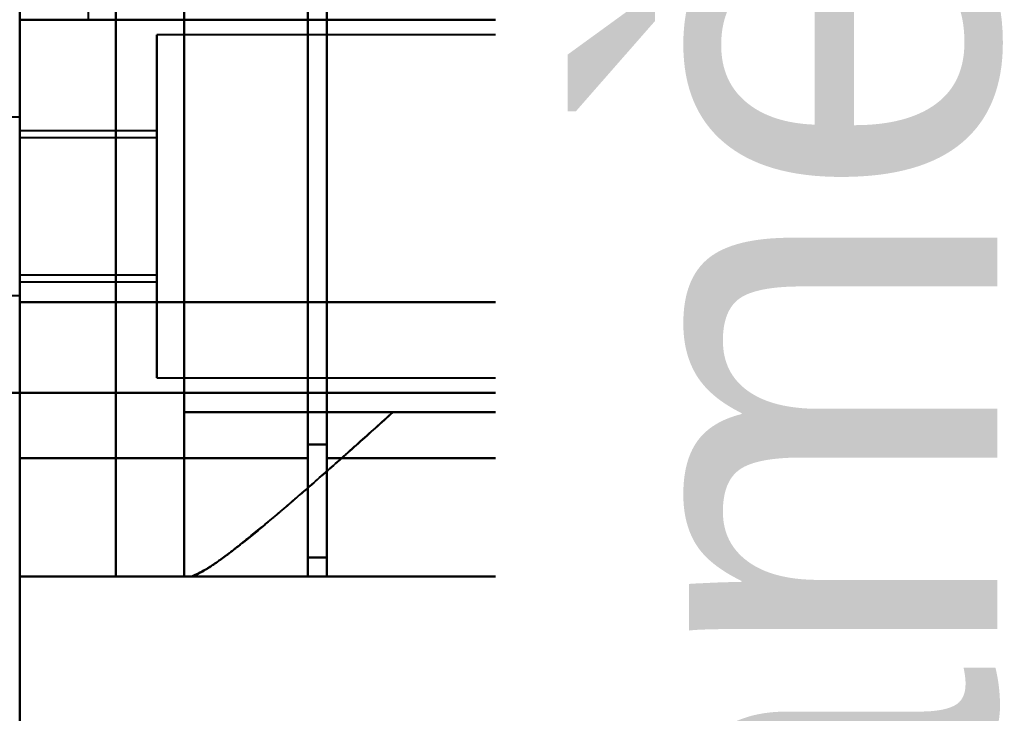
# Model space of a CAD drawing. Header units: millimetres. Extents: x -1352 to 2139, y -120 to 1046.
# Tile 69 of 77: x 585 to 621, y 799 to 824. Entities that reach past the tile are written whole.
import ezdxf

# ---------------------------------------------------------------- set-up
doc = ezdxf.new("R2010")
doc.units = ezdxf.units.MM
doc.layers.add('G-IMPT', color=8, linetype='Continuous', lineweight=40)
doc.styles.add('Arial_1', font='arial.ttf', dxfattribs={"height": 14.6304})

# ---------------------------------------------------------------- blocks, each defined once
blk = doc.blocks.new('NEXA 1000 CALQUES_dwg-755156-Avant')
at = {"layer": 'G-IMPT'}
for p, q in [((585, 128.972), (585, 972.772)), ((585, 616.883), (585, 921.872)), ((604, 921.872), (604, 616.883)), ((604, 616.883), (604, 921.872)), ((604.773, 921.281), (604.773, 617.429)), ((604.773, 617.429), (604.773, 921.281)), ((610, 920.838), (610, 617.839)), ((610, 617.839), (610, 920.838)), ((610.773, 920.246), (610.773, 618.386)), ((610.773, 618.386), (610.773, 920.246)), ((604, 909.862), (604, 604.872)), ((604, 604.872), (604, 909.862)), ((604.773, 909.315), (604.773, 605.464)), ((604.773, 605.464), (604.773, 909.315)), ((610, 908.906), (610, 605.907)), ((610, 605.907), (610, 908.906)), ((610.773, 908.359), (610.773, 606.498)), ((610.773, 606.498), (610.773, 908.359)), ((585, 808.194), (585, 878.194)), ((595.5, 808.194), (595.5, 878.194)), ((595.5, 878.194), (595.5, 808.194)), ((596.2, 878.194), (596.2, 808.194)), ((596.2, 808.194), (596.2, 878.194)), ((595.5, 877.713), (595.5, 808.693)), ((595.5, 808.693), (595.5, 877.713)), ((596.2, 808.693), (596.2, 877.713)), ((596.2, 877.713), (596.2, 808.693)), ((600.861, 824.172), (604.861, 824.172)), ((604.861, 824.172), (600.861, 824.172)), ((614.861, 824.172), (604.861, 824.172)), ((604.861, 824.172), (608.861, 824.172)), ((604.861, 824.172), (614.861, 824.172)), ((608.861, 824.172), (604.861, 824.172)), ((614.857, 824.172), (614.152, 824.172)), ((614.861, 822.846), (614.861, 824.172)), ((614.77, 823.622), (590, 823.622)), ((590, 823.622), (590, 817.372)), ((590, 817.372), (590, 823.622)), ((585, 820.622), (582.785, 820.622)), ((585, 820.622), (582.785, 820.622)), ((585, 817.372), (585, 820.622)), ((585, 820.622), (585, 817.372)), ((585, 817.372), (585, 820.622)), ((585, 820.622), (585, 817.372)), ((585, 814.122), (585, 820.187)), ((590, 820.122), (585, 820.122)), ((585, 820.122), (585, 817.372)), ((585, 817.372), (585, 820.122)), ((590, 819.872), (585, 819.872)), ((585, 819.872), (585, 817.372)), ((585, 817.372), (585, 819.872)), ((590, 817.372), (590, 820.122)), ((590, 820.122), (590, 817.372)), ((590, 819.872), (590, 817.372)), ((590, 817.372), (590, 819.872)), ((585, 814.122), (585, 818.997)), ((585, 814.558), (585, 817.372)), ((585, 817.372), (585, 814.872)), ((585, 817.372), (585, 814.122)), ((585, 814.872), (585, 817.372)), ((585, 815.747), (585, 817.372)), ((585, 817.372), (585, 814.622)), ((585, 817.372), (585, 814.122)), ((585, 814.622), (585, 817.372)), ((590, 817.372), (590, 814.872)), ((590, 814.872), (590, 817.372)), ((590, 817.372), (590, 811.122)), ((590, 814.622), (590, 817.372)), ((590, 811.122), (590, 817.372)), ((590, 817.372), (590, 814.622)), ((585, 814.872), (590, 814.872)), ((585, 814.622), (590, 814.622)), ((582.785, 814.122), (585, 814.122)), ((582.785, 814.122), (585, 814.122)), ((585, 810.572), (585, 813.872)), ((585, 813.872), (585, 810.572)), ((614.861, 810.572), (614.861, 811.898)), ((590, 811.122), (614.77, 811.122)), ((585, 810.572), (584.4, 810.572)), ((585, 291.172), (585, 810.572)), ((614.861, 810.572), (609.576, 810.572)), ((609.576, 810.572), (614.861, 810.572)), ((614.857, 810.572), (614.152, 810.572)), ((614.152, 810.572), (614.857, 810.572)), ((591, 809.872), (591, 803.872)), ((591, 809.872), (598.615, 809.872)), ((598.615, 809.872), (591, 809.872)), ((614.861, 809.872), (610.575, 809.872)), ((610.575, 809.872), (614.861, 809.872)), ((614.857, 809.872), (613.936, 809.872)), ((613.936, 809.872), (614.857, 809.872)), ((614.861, 806.872), (614.861, 809.872)), ((595.5, 808.693), (595.5, 804.572)), ((595.5, 804.572), (595.5, 808.693)), ((596.2, 804.572), (596.2, 808.693)), ((596.2, 808.693), (596.2, 804.572)), ((585, 803.872), (585, 808.194)), ((595.5, 803.872), (595.5, 808.194)), ((595.5, 808.194), (595.5, 803.872)), ((596.2, 808.194), (596.2, 803.872)), ((596.2, 803.872), (596.2, 808.194)), ((610.72, 806.872), (612.437, 806.872)), ((612.437, 806.872), (610.72, 806.872)), ((612.52, 806.872), (614.857, 806.872)), ((614.857, 806.872), (612.52, 806.872)), ((614.86, 806.872), (614.857, 806.872)), ((614.857, 806.872), (614.86, 806.872)), ((591.17, 803.872), (591, 803.872)), ((591, 803.872), (591.17, 803.872)), ((591.17, 803.872), (611.861, 803.872)), ((609.381, 803.872), (607.755, 803.872)), ((607.755, 803.872), (609.381, 803.872)), ((609.381, 803.872), (607.755, 803.872)), ((609.465, 803.872), (611.858, 803.872)), ((611.858, 803.872), (609.465, 803.872)), ((611.861, 803.872), (611.858, 803.872)), ((611.858, 803.872), (611.861, 803.872)), ((611.861, 803.872), (611.858, 803.872))]:
    blk.add_line(p, q, dxfattribs=at)
at = {"layer": 'G-IMPT', "flags": 128}
for points in [[(585, 972.772), (585, 761.822), (585, 550.872), (585, 339.922), (585, 128.972)], [(585, 882.872), (585, 863.122), (585, 843.372), (585, 823.622), (585, 803.872)], [(588.509, 882.872), (588.509, 863.122), (588.509, 843.372), (588.509, 823.622), (588.509, 803.872)], [(588.509, 803.872), (588.509, 823.622), (588.509, 843.372), (588.509, 863.122), (588.509, 882.872)], [(591, 882.872), (591, 863.122), (591, 843.372), (591, 823.622), (591, 803.872)], [(591, 803.872), (591, 823.622), (591, 843.372), (591, 863.122), (591, 882.872)], [(585, 810.572), (585, 826.972), (585, 843.372), (585, 859.772), (585, 876.172)], [(585, 810.572), (585, 826.972), (585, 843.372), (585, 859.772), (585, 876.172)], [(585, 810.572), (585, 826.972), (585, 843.372), (585, 859.772), (585, 876.172)], [(585, 876.172), (585, 859.772), (585, 843.372), (585, 826.972), (585, 810.572)], [(585, 872.872), (585, 858.122), (585, 843.372), (585, 828.622), (585, 813.872)], [(585, 813.872), (585, 828.622), (585, 843.372), (585, 858.122), (585, 872.872)], [(587.5, 862.572), (587.5, 852.972), (587.5, 843.372), (587.5, 833.772), (587.5, 824.172)], [(595.5, 804.572), (595.5, 810.153), (595.5, 815.733), (595.5, 821.314), (595.5, 826.894)], [(595.5, 826.894), (595.5, 821.314), (595.5, 815.733), (595.5, 810.153), (595.5, 804.572)], [(595.5, 826.827), (595.5, 821.089), (595.5, 815.35), (595.5, 809.611), (595.5, 803.872)], [(595.5, 803.872), (595.5, 809.611), (595.5, 815.35), (595.5, 821.089), (595.5, 826.827)], [(612.437, 806.872), (612.494, 811.877), (612.549, 816.882), (612.605, 821.888), (612.659, 826.894)], [(612.659, 826.894), (612.605, 821.888), (612.549, 816.882), (612.494, 811.877), (612.437, 806.872)], [(612.738, 826.827), (612.684, 821.838), (612.63, 816.848), (612.575, 811.86), (612.52, 806.872)], [(612.52, 806.872), (612.575, 811.86), (612.63, 816.848), (612.684, 821.838), (612.738, 826.827)], [(591, 809.872), (591, 813.622), (591, 817.372), (591, 821.122), (591, 824.872)], [(591, 824.872), (591, 821.122), (591, 817.372), (591, 813.622), (591, 809.872)], [(613.936, 809.872), (613.936, 813.622), (613.936, 817.372), (613.936, 821.122), (613.936, 824.872)], [(613.936, 824.872), (613.936, 821.122), (613.936, 817.372), (613.936, 813.622), (613.936, 809.872)], [(587.5, 824.172), (586.875, 824.172), (586.25, 824.172), (585.625, 824.172), (585, 824.172)], [(585, 824.172), (585.625, 824.172), (586.25, 824.172), (586.875, 824.172), (587.5, 824.172)], [(587.5, 824.172), (594.163, 824.172), (600.826, 824.172), (607.489, 824.172), (614.152, 824.172)], [(587.5, 824.172), (591.84, 824.172), (596.18, 824.172), (600.521, 824.172), (604.861, 824.172)], [(614.152, 824.172), (607.489, 824.172), (600.826, 824.172), (594.163, 824.172), (587.5, 824.172)], [(604.861, 824.172), (604.861, 821.597), (604.861, 819.022), (604.861, 816.447), (604.861, 813.872)], [(604.861, 813.872), (604.861, 816.447), (604.861, 819.022), (604.861, 821.597), (604.861, 824.172)], [(614.152, 824.172), (614.152, 820.772), (614.152, 817.372), (614.152, 813.972), (614.152, 810.572)], [(614.152, 810.572), (614.152, 813.972), (614.152, 817.372), (614.152, 820.772), (614.152, 824.172)], [(614.857, 822.999), (614.857, 823.292), (614.857, 823.586), (614.857, 823.879), (614.857, 824.172)], [(614.857, 824.172), (614.857, 823.879), (614.857, 823.586), (614.857, 823.292), (614.857, 822.999)], [(604.861, 813.872), (599.896, 813.872), (594.93, 813.872), (589.965, 813.872), (585, 813.872)], [(585, 813.872), (589.965, 813.872), (594.93, 813.872), (599.896, 813.872), (604.861, 813.872)], [(614.857, 810.572), (614.857, 810.866), (614.857, 811.159), (614.857, 811.453), (614.857, 811.746)], [(614.857, 811.746), (614.857, 811.453), (614.857, 811.159), (614.857, 810.866), (614.857, 810.572)], [(583, 810.572), (583.5, 810.572), (584, 810.572), (584.5, 810.572), (585, 810.572)], [(585, 810.572), (584.5, 810.572), (584, 810.572), (583.5, 810.572), (583, 810.572)], [(614.152, 810.572), (606.864, 810.572), (599.576, 810.572), (592.288, 810.572), (585, 810.572)], [(585, 810.572), (590.543, 810.572), (596.085, 810.572), (601.628, 810.572), (607.17, 810.572)], [(585, 291.172), (585, 421.022), (585, 550.872), (585, 680.722), (585, 810.572)], [(585, 810.572), (592.288, 810.572), (599.576, 810.572), (606.864, 810.572), (614.152, 810.572)], [(607.17, 810.572), (601.628, 810.572), (596.085, 810.572), (590.543, 810.572), (585, 810.572)], [(591, 809.872), (591, 808.372), (591, 806.872), (591, 805.372), (591, 803.872)], [(591, 803.872), (591, 805.372), (591, 806.872), (591, 808.372), (591, 809.872)], [(591, 809.872), (596.734, 809.872), (602.468, 809.872), (608.202, 809.872), (613.936, 809.872)], [(613.936, 809.872), (608.202, 809.872), (602.468, 809.872), (596.734, 809.872), (591, 809.872)], [(598.615, 809.872), (600.876, 809.872), (603.138, 809.872), (605.399, 809.872), (607.661, 809.872)], [(607.661, 809.872), (605.399, 809.872), (603.138, 809.872), (600.876, 809.872), (598.615, 809.872)], [(614.857, 809.872), (614.857, 809.122), (614.857, 808.372), (614.857, 807.622), (614.857, 806.872)], [(614.857, 806.872), (614.857, 807.622), (614.857, 808.372), (614.857, 809.122), (614.857, 809.872)], [(595.5, 808.693), (595.675, 808.693), (595.85, 808.693), (596.025, 808.693), (596.2, 808.693)], [(596.2, 808.693), (596.025, 808.693), (595.85, 808.693), (595.675, 808.693), (595.5, 808.693)], [(595.5, 808.194), (592.875, 808.194), (590.25, 808.194), (587.625, 808.194), (585, 808.194)], [(585, 808.194), (587.625, 808.194), (590.25, 808.194), (592.875, 808.194), (595.5, 808.194)], [(596.2, 808.194), (598.74, 808.194), (601.28, 808.194), (603.819, 808.194), (606.359, 808.194)], [(606.359, 808.194), (603.819, 808.194), (601.28, 808.194), (598.74, 808.194), (596.2, 808.194)], [(614.861, 806.872), (614.858, 806.752), (614.851, 806.633), (614.839, 806.513), (614.822, 806.394), (614.801, 806.276), (614.775, 806.159), (614.744, 806.043), (614.708, 805.929), (614.668, 805.815), (614.624, 805.704), (614.575, 805.594), (614.522, 805.487), (614.464, 805.382), (614.402, 805.279), (614.337, 805.178), (614.267, 805.081), (614.193, 804.986), (614.116, 804.894), (614.035, 804.806), (613.951, 804.72), (613.863, 804.638), (613.772, 804.56), (613.678, 804.485), (613.581, 804.415), (613.482, 804.348), (613.379, 804.285), (613.275, 804.226), (613.168, 804.172), (613.059, 804.122), (612.948, 804.076), (612.835, 804.035), (612.721, 803.998), (612.605, 803.966), (612.488, 803.939), (612.371, 803.916), (612.252, 803.898), (612.133, 803.885), (612.013, 803.876), (611.893, 803.872), (611.861, 803.872)], [(595.5, 804.572), (595.675, 804.572), (595.85, 804.572), (596.025, 804.572), (596.2, 804.572)], [(595.5, 804.572), (595.675, 804.572), (595.85, 804.572), (596.025, 804.572), (596.2, 804.572)], [(596.2, 804.572), (596.025, 804.572), (595.85, 804.572), (595.675, 804.572), (595.5, 804.572)], [(596.2, 804.572), (596.025, 804.572), (595.85, 804.572), (595.675, 804.572), (595.5, 804.572)], [(596.2, 803.872), (596.2, 804.047), (596.2, 804.222), (596.2, 804.397), (596.2, 804.572)], [(596.2, 804.572), (596.2, 804.397), (596.2, 804.222), (596.2, 804.047), (596.2, 803.872)], [(588.509, 803.872), (587.631, 803.872), (586.754, 803.872), (585.877, 803.872), (585, 803.872)], [(585, 803.872), (587.625, 803.872), (590.25, 803.872), (592.875, 803.872), (595.5, 803.872)], [(585, 803.872), (585.877, 803.872), (586.754, 803.872), (587.631, 803.872), (588.509, 803.872)], [(595.5, 803.872), (592.875, 803.872), (590.25, 803.872), (587.625, 803.872), (585, 803.872)], [(591, 803.872), (590.377, 803.872), (589.754, 803.872), (589.131, 803.872), (588.509, 803.872)], [(588.509, 803.872), (589.131, 803.872), (589.754, 803.872), (590.377, 803.872), (591, 803.872)], [(611.861, 803.872), (606.688, 803.872), (601.515, 803.872), (596.343, 803.872), (591.17, 803.872)], [(591.17, 803.872), (596.343, 803.872), (601.515, 803.872), (606.688, 803.872), (611.861, 803.872)], [(595.5, 803.872), (598.991, 803.872), (602.483, 803.872), (605.974, 803.872), (609.465, 803.872)], [(609.465, 803.872), (605.974, 803.872), (602.483, 803.872), (598.991, 803.872), (595.5, 803.872)], [(596.2, 803.872), (599.495, 803.872), (602.791, 803.872), (606.086, 803.872), (609.381, 803.872)], [(596.2, 803.872), (599.089, 803.872), (601.977, 803.872), (604.866, 803.872), (607.755, 803.872)], [(609.381, 803.872), (606.086, 803.872), (602.791, 803.872), (599.495, 803.872), (596.2, 803.872)], [(607.755, 803.872), (604.866, 803.872), (601.977, 803.872), (599.089, 803.872), (596.2, 803.872)], [(611.858, 803.872), (611.158, 803.872), (609.873, 803.872), (609.465, 803.872)]]:
    blk.add_lwpolyline(points, dxfattribs=at)
at = {"layer": 'G-IMPT'}
blk.add_arc((611.861, 806.872), 3, 270, 0, dxfattribs=at)
for centre, ratio in [((607.755, 806.872), 0.988401), ((611.858, 806.872), 0.999612), ((611.858, 806.872), 0.999612)]:
    blk.add_ellipse(centre, major_axis=(0, 3), ratio=ratio, start_param=3.141593, end_param=4.712389, dxfattribs=at)
for points in [[(606.163, 878.194), (605.333, 873.509), (604.098, 862.39), (603.306, 842.922), (604.236, 823.567), (605.514, 812.718), (606.359, 808.194)], [(604.861, 813.872), (605.27, 813.585), (606.088, 813.014), (607.297, 812.167), (608.469, 811.346), (609.215, 810.826), (609.576, 810.572)], [(609.576, 810.572), (609.205, 810.572), (608.423, 810.572), (607.59, 810.572), (607.17, 810.572)], [(609.313, 810.33), (609.272, 810.092), (609.058, 809.58), (608.382, 808.868), (607.396, 808.379), (606.688, 808.224), (606.359, 808.194)], [(606.359, 808.194), (606.688, 808.224), (607.396, 808.379), (608.382, 808.868), (609.058, 809.58), (609.272, 810.092), (609.313, 810.33)], [(610.72, 806.872), (610.474, 806.878), (609.978, 807.484), (609.515, 809.222), (609.313, 810.33)], [(609.313, 810.33), (609.514, 809.221), (609.976, 807.488), (610.479, 806.872), (610.72, 806.872)], [(607.661, 809.872), (608.28, 808.987), (609.441, 807.329), (610.8, 805.388), (611.663, 804.154), (611.861, 803.872), (611.861, 803.872)], [(614.861, 806.872), (614.861, 806.872), (614.073, 807.424), (611.892, 808.951), (610.575, 809.872)], [(610.575, 809.872), (611.233, 809.406), (612.439, 808.575), (613.811, 807.613), (614.667, 807.006), (614.861, 806.874), (614.861, 806.872)], [(606.359, 808.194), (606.459, 807.512), (606.67, 806.28), (607.024, 804.905), (607.39, 804.065), (607.633, 803.872), (607.755, 803.872)], [(607.755, 803.872), (607.635, 803.872), (607.387, 804.068), (607.025, 804.903), (606.67, 806.284), (606.459, 807.504), (606.359, 808.194)], [(610.72, 806.872), (610.72, 806.519), (610.569, 805.745), (609.918, 804.684), (608.869, 804.025), (608.104, 803.872), (607.755, 803.872)], [(609.381, 803.872), (609.589, 803.875), (609.991, 803.917), (610.544, 804.081), (611.075, 804.364), (611.541, 804.735), (611.921, 805.193), (612.213, 805.718), (612.384, 806.266), (612.431, 806.666), (612.437, 806.872)], [(612.437, 806.872), (612.432, 806.478), (612.265, 805.691), (611.581, 804.695), (610.57, 804.029), (609.778, 803.872), (609.381, 803.872)], [(612.52, 806.872), (612.514, 806.666), (612.467, 806.266), (612.296, 805.718), (612.004, 805.194), (611.624, 804.735), (611.159, 804.364), (610.628, 804.081), (610.075, 803.917), (609.673, 803.875), (609.465, 803.872)], [(609.465, 803.872), (609.861, 803.872), (610.654, 804.029), (611.665, 804.695), (612.348, 805.691), (612.515, 806.478), (612.52, 806.872)], [(611.861, 803.872), (612.214, 803.872), (612.988, 804.025), (614.049, 804.684), (614.708, 805.745), (614.861, 806.519), (614.861, 806.872)]]:
    blk.add_open_spline(points, degree=3, dxfattribs=at)
for points, knots in [([(606.359, 808.194), (605.975, 810.464), (605.425, 814.199), (604.8, 819.659), (604.25, 825.525), (603.759, 833.186), (603.528, 842.96), (603.688, 852.619), (604.135, 860.496), (604.644, 866.359), (605.251, 872.031), (605.787, 875.859), (606.163, 878.194)], [0, 0, 0, 0, 0.125, 0.1875, 0.25, 0.375, 0.5, 0.625, 0.75, 0.8125, 0.875, 1, 1, 1, 1]), ([(609.115, 876.13), (608.737, 873.94), (608.197, 870.349), (607.585, 865.024), (607.072, 859.515), (606.62, 852.101), (606.458, 843.006), (606.692, 833.803), (607.188, 826.594), (607.743, 821.085), (608.374, 815.96), (608.927, 812.457), (609.313, 810.33)], [0, 0, 0, 0, 0.125, 0.1875, 0.25, 0.375, 0.5, 0.625, 0.75, 0.8125, 0.875, 1, 1, 1, 1]), ([(609.313, 810.33), (608.913, 812.578), (608.354, 816.125), (607.729, 821.219), (607.329, 825.194), (606.998, 829.433), (606.743, 833.911), (606.576, 838.488), (606.507, 842.986), (606.542, 847.492), (606.675, 852.091), (606.898, 856.607), (607.201, 860.898), (607.578, 864.942), (608.176, 870.147), (608.722, 873.801), (609.115, 876.13)], [0, 0, 0, 0, 0.125, 0.1875, 0.25, 0.3125, 0.375, 0.4375, 0.5, 0.5625, 0.625, 0.6875, 0.75, 0.8125, 0.875, 1, 1, 1, 1]), ([(614.498, 817.372), (614.499, 817.904), (614.508, 818.964), (614.534, 820.444), (614.582, 821.71), (614.637, 822.71), (614.699, 823.392), (614.781, 823.778), (614.828, 823.454), (614.857, 822.999)], [0, 0, 0, 0, 0.125, 0.25, 0.375, 0.5, 0.625, 0.75, 1, 1, 1, 1]), ([(614.857, 822.999), (614.839, 823.176), (614.802, 823.428), (614.755, 823.485), (614.718, 823.376), (614.69, 823.217), (614.668, 823.021), (614.651, 822.825), (614.638, 822.661), (614.626, 822.467), (614.609, 822.16), (614.58, 821.514), (614.549, 820.582), (614.524, 819.572), (614.509, 818.807), (614.5, 818.055), (614.496, 817.372), (614.5, 816.69), (614.509, 815.938), (614.524, 815.173), (614.549, 814.163), (614.58, 813.231), (614.609, 812.585), (614.626, 812.277), (614.638, 812.084), (614.651, 811.92), (614.668, 811.723), (614.69, 811.527), (614.718, 811.368), (614.755, 811.26), (614.802, 811.317), (614.839, 811.569), (614.857, 811.746)], [0, 0, 0, 0, 0.0625, 0.125, 0.15625, 0.1875, 0.21875, 0.234375, 0.25, 0.265625, 0.28125, 0.3125, 0.375, 0.40625, 0.4375, 0.46875, 0.5, 0.53125, 0.5625, 0.59375, 0.625, 0.6875, 0.71875, 0.734375, 0.75, 0.765625, 0.78125, 0.8125, 0.84375, 0.875, 0.9375, 1, 1, 1, 1]), ([(614.857, 822.999), (614.857, 822.87), (614.849, 822.65), (614.821, 822.307), (614.793, 822.026), (614.754, 821.726), (614.703, 821.409), (614.647, 821.072), (614.596, 820.714), (614.545, 820.332), (614.471, 819.797), (614.406, 819.235), (614.366, 818.668), (614.334, 818.094), (614.321, 817.66), (614.318, 817.372)], [0, 0, 0, 0, 0.125, 0.1875, 0.25, 0.3125, 0.375, 0.4375, 0.5, 0.5625, 0.625, 0.75, 0.8125, 0.875, 1, 1, 1, 1]), ([(614.857, 811.746), (614.872, 812.04), (614.823, 812.546), (614.7, 813.355), (614.597, 814.019), (614.493, 814.781), (614.4, 815.633), (614.335, 816.52), (614.309, 817.374), (614.335, 818.226), (614.422, 819.41), (614.562, 820.506), (614.7, 821.389), (614.823, 822.198), (614.872, 822.704), (614.857, 822.999)], [0, 0, 0, 0, 0.125, 0.1875, 0.25, 0.3125, 0.375, 0.4375, 0.5, 0.5625, 0.625, 0.75, 0.8125, 0.875, 1, 1, 1, 1]), ([(614.318, 817.372), (614.321, 817.085), (614.334, 816.651), (614.366, 816.076), (614.406, 815.509), (614.471, 814.947), (614.545, 814.412), (614.596, 814.03), (614.648, 813.672), (614.703, 813.335), (614.754, 813.018), (614.793, 812.719), (614.821, 812.438), (614.848, 812.095), (614.857, 811.875), (614.857, 811.746)], [0, 0, 0, 0, 0.125, 0.1875, 0.25, 0.375, 0.4375, 0.5, 0.5625, 0.625, 0.6875, 0.75, 0.8125, 0.875, 1, 1, 1, 1]), ([(614.857, 811.746), (614.828, 811.291), (614.781, 810.967), (614.699, 811.352), (614.637, 812.035), (614.582, 813.035), (614.534, 814.301), (614.508, 815.781), (614.499, 816.84), (614.498, 817.372)], [0, 0, 0, 0, 0.25, 0.375, 0.5, 0.625, 0.75, 0.875, 1, 1, 1, 1]), ([(607.17, 810.572), (606.799, 811.101), (606.228, 811.918), (605.449, 813.032), (605.057, 813.592), (604.861, 813.872)], [0, 0, 0, 0, 0.5, 0.75, 1, 1, 1, 1]), ([(609.576, 810.572), (608.854, 811.077), (607.7, 811.885), (606.088, 813.013), (605.27, 813.586), (604.861, 813.872)], [0, 0, 0, 0, 0.5, 0.75, 1, 1, 1, 1]), ([(604.861, 813.872), (605.057, 813.592), (605.449, 813.032), (606.228, 811.919), (606.8, 811.102), (607.17, 810.573)], [0, 0, 0, 0, 0.25, 0.5, 1, 1, 1, 1]), ([(607.17, 810.572), (607.377, 810.569), (607.694, 810.573), (608.106, 810.573), (608.411, 810.572), (608.712, 810.573), (609.105, 810.572), (609.393, 810.574), (609.576, 810.572)], [0, 0, 0, 0, 0.25, 0.375, 0.5, 0.625, 0.75, 1, 1, 1, 1]), ([(591.17, 803.872), (591.268, 803.889), (591.475, 803.969), (591.86, 804.185), (592.198, 804.398), (592.587, 804.679), (593.023, 805.025), (593.496, 805.411), (593.996, 805.815), (594.508, 806.236), (595.033, 806.69), (595.574, 807.168), (596.143, 807.666), (596.738, 808.183), (597.552, 808.903), (598.186, 809.476), (598.615, 809.872)], [0, 0, 0, 0, 0.125, 0.1875, 0.25, 0.3125, 0.375, 0.4375, 0.5, 0.5625, 0.625, 0.6875, 0.75, 0.8125, 0.875, 1, 1, 1, 1]), ([(598.615, 809.872), (598.177, 809.486), (597.328, 808.729), (596.135, 807.65), (595.204, 806.845), (594.499, 806.247), (593.997, 805.814), (593.506, 805.401), (593.028, 805.021), (592.584, 804.685), (592.197, 804.4), (591.87, 804.171), (591.492, 803.945), (591.28, 803.872), (591.17, 803.872)], [0, 0, 0, 0, 0.125, 0.25, 0.375, 0.4375, 0.5, 0.5625, 0.625, 0.6875, 0.75, 0.8125, 0.875, 1, 1, 1, 1]), ([(610.575, 809.872), (610.363, 809.875), (610.026, 809.872), (609.613, 809.872), (609.373, 809.873), (609.189, 809.872), (609.003, 809.872), (608.816, 809.873), (608.627, 809.874), (608.243, 809.872), (607.916, 809.869), (607.661, 809.872)], [0, 0, 0, 0, 0.25, 0.375, 0.4375, 0.5, 0.5625, 0.625, 0.6875, 0.75, 1, 1, 1, 1]), ([(607.661, 809.872), (607.922, 809.872), (608.436, 809.872), (609.448, 809.872), (610.145, 809.872), (610.575, 809.872)], [0, 0, 0, 0, 0.25, 0.5, 1, 1, 1, 1]), ([(611.861, 803.872), (611.853, 803.872), (611.708, 804.084), (611.223, 804.771), (610.733, 805.476), (610.117, 806.358), (609.15, 807.744), (608.297, 808.987), (607.661, 809.872)], [0, 0, 0, 0, 0.25, 0.375, 0.5, 0.625, 0.75, 1, 1, 1, 1])]:
    blk.add_open_spline(points, degree=3, knots=knots, dxfattribs=at)

msp = doc.modelspace()

# ---------------------------------------------------------------- block references
at = {"layer": 'G-IMPT'}
msp.add_blockref('NEXA 1000 CALQUES_dwg-755156-Avant', (0, 0), dxfattribs=at)

# ---------------------------------------------------------------- next in the draw order: texts
at = {"color": 5, "lineweight": 30, "insert": (606.006, 811.336), "char_height": 14.6304, "width": 99.20583, "attachment_point": 2, "rotation": 90, "line_spacing_factor": 0.941778, "style": 'Arial_1', "bg_fill": 3, "box_fill_scale": 1.25, "bg_fill_color": 256, "bg_fill_true_color": 13158600, "bg_fill_transparency": 0}
msp.add_mtext('Diamètre', dxfattribs=at)

doc.saveas('drawing.dxf')
